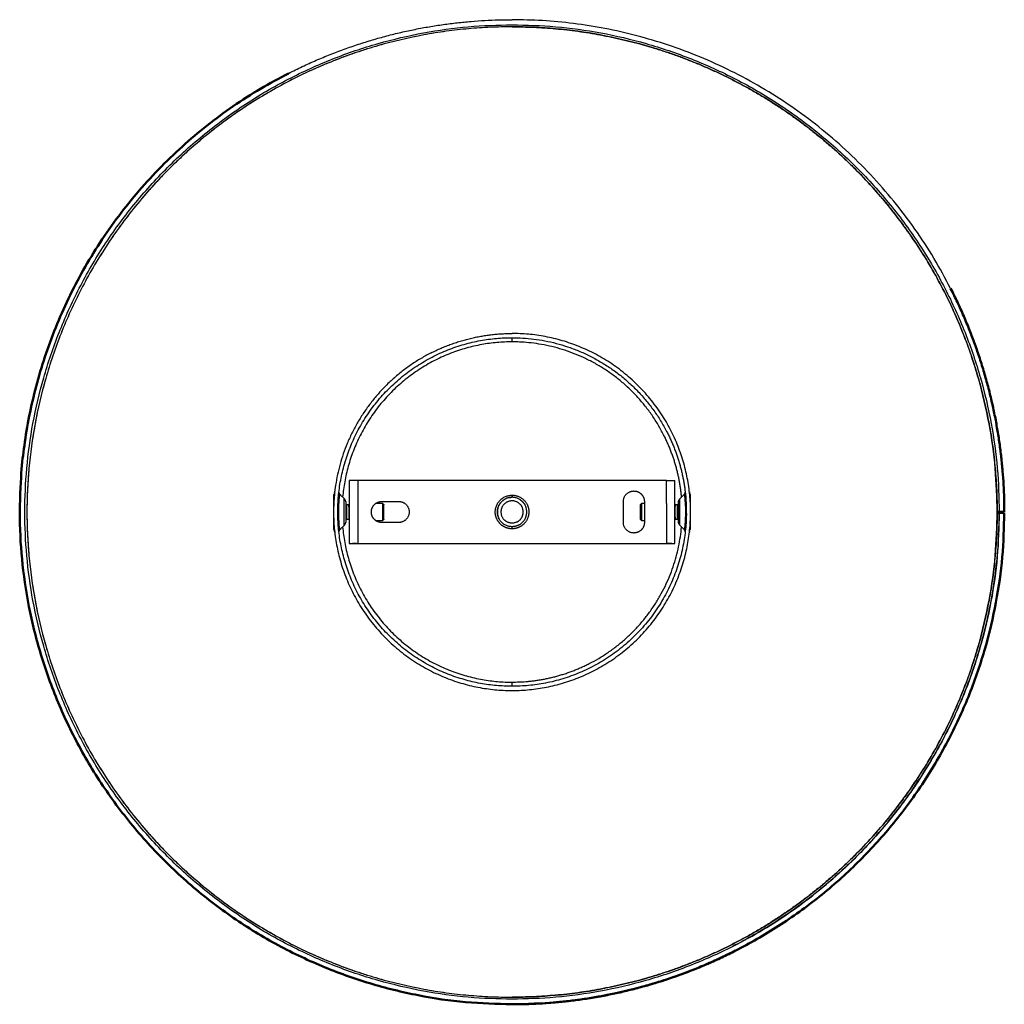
# Model space of a CAD drawing. Header units: millimetres. Extents: x -357 to -122, y 1825 to 2060.
import ezdxf

# ---------------------------------------------------------------- set-up
doc = ezdxf.new("R2010")
doc.units = ezdxf.units.MM
doc.layers.add('Make2D$Visible$Curvas', color=7, linetype='Continuous')
doc.layers.add('Make2D$Visible$CurvasDeSiluetaDeEscena', color=7, linetype='Continuous', lineweight=50)

msp = doc.modelspace()

# ---------------------------------------------------------------- linework, layer by layer
at = {"layer": 'Make2D$Visible$Curvas', "color": 254, "lineweight": -3, "true_color": 0xcad1ee}
for points, weights, degree, knots in [([(-239.52, 1826.41), (-355.52, 1826.41), (-355.52, 1942.41), (-355.52, 2058.41), (-239.52, 2058.41)], [1, 0.707106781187, 1, 0.707106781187, 1], 2, [5.141593, 5.141593, 5.141593, 6.712389, 6.712389, 8.283185, 8.283185, 8.283185]), ([(-124.02, 1942.41), (-124.02, 1826.91), (-239.52, 1826.91), (-355.02, 1826.91), (-355.02, 1942.41), (-355.02, 2057.91), (-239.52, 2057.91), (-124.02, 2057.91), (-124.02, 1942.41)], [1, 0.707106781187, 1, 0.707106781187, 1, 0.707106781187, 1, 0.707106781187, 1], 2, [0, 0, 0, 1.570796, 1.570796, 3.141593, 3.141593, 4.712389, 4.712389, 6.283185, 6.283185, 6.283185]), ([(-239.52, 2057.91), (-261.55, 2057.91), (-282.03, 2049.8), (-304.27, 2040.99), (-321.19, 2024.08), (-338.1, 2007.17), (-346.91, 1984.92), (-355.02, 1964.44), (-355.02, 1942.41), (-355.02, 1920.38), (-346.91, 1899.89), (-338.1, 1877.65), (-321.19, 1860.74), (-304.27, 1843.82), (-282.03, 1835.02), (-261.55, 1826.91), (-239.52, 1826.91)], [1, 0.926776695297, 0.890165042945, 0.853553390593, 0.853553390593, 0.853553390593, 0.890165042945, 0.926776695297, 1, 0.926776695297, 0.890165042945, 0.853553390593, 0.853553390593, 0.853553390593, 0.890165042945, 0.926776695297, 1], 2, [0, 0, 0, 44.061765, 44.061765, 91.903431, 91.903431, 139.745098, 139.745098, 183.806862, 183.806862, 227.868627, 227.868627, 275.710293, 275.710293, 323.55196, 323.55196, 367.613724, 367.613724, 367.613724]), ([(-239.52, 2057.91), (-217.49, 2057.91), (-197, 2049.8), (-174.76, 2040.99), (-157.85, 2024.08), (-140.93, 2007.17), (-132.13, 1984.92), (-124.02, 1964.44), (-124.02, 1942.41), (-124.02, 1920.38), (-132.13, 1899.89), (-140.93, 1877.65), (-157.85, 1860.74), (-174.76, 1843.82), (-197, 1835.02), (-217.49, 1826.91), (-239.52, 1826.91)], [1, 0.926776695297, 0.890165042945, 0.853553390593, 0.853553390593, 0.853553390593, 0.890165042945, 0.926776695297, 1, 0.926776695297, 0.890165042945, 0.853553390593, 0.853553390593, 0.853553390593, 0.890165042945, 0.926776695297, 1], 2, [0, 0, 0, 44.061765, 44.061765, 91.903431, 91.903431, 139.745098, 139.745098, 183.806862, 183.806862, 227.868627, 227.868627, 275.710293, 275.710293, 323.55196, 323.55196, 367.613724, 367.613724, 367.613724]), ([(-258.81, 1980.28), (-282.02, 1968.45), (-282.02, 1942.41), (-282.02, 1899.91), (-239.52, 1899.91), (-197.02, 1899.91), (-197.02, 1942.41), (-197.02, 1984.91), (-239.52, 1984.91)], [0.874965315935, 0.797556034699, 1, 0.707106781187, 1, 0.707106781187, 1, 0.707106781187, 1], 2, [0.485082, 0.485082, 0.485082, 1.570796, 1.570796, 3.141593, 3.141593, 4.712389, 4.712389, 6.283185, 6.283185, 6.283185]), ([(-239.52, 1900.91), (-281.02, 1900.91), (-281.02, 1942.41), (-281.02, 1983.91), (-239.52, 1983.91)], [1, 0.707106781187, 1, 0.707106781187, 1], 2, [5.141593, 5.141593, 5.141593, 6.712389, 6.712389, 8.283185, 8.283185, 8.283185]), ([(-203.43, 1960.8), (-214.7, 1982.91), (-239.52, 1982.91), (-276.6, 1982.91), (-279.86, 1945.97)], [0.874965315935, 0.797556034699, 1, 0.725008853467, 0.966384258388], 2, [-1.085714, -1.085714, -1.085714, 0, 0, 1.474787, 1.474787, 1.474787]), ([(-202.54, 1961.25), (-198.02, 1952.37), (-198.02, 1942.41), (-198.02, 1900.91), (-239.52, 1900.91)], [0.874965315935, 0.909550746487, 1, 0.707106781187, 1], 2, [5.227307, 5.227307, 5.227307, 5.712389, 5.712389, 7.283185, 7.283185, 7.283185]), ([(-282.02, 1946.61), (-282.02, 1946.61), (-282.02, 1942.41), (-282.02, 1938.21), (-282.02, 1938.21)], [1, 0.707106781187, 1, 0.707106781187, 1], 2, [3.141593, 3.141593, 3.141593, 4.712389, 4.712389, 6.283185, 6.283185, 6.283185]), ([(-280.61, 1946.71), (-280.61, 1946.71), (-280.61, 1946.7), (-280.62, 1946.64), (-280.62, 1946.58), (-280.64, 1946.4), (-280.66, 1946.29), (-280.68, 1946.09), (-280.69, 1946.01), (-280.7, 1945.85), (-280.71, 1945.77), (-280.74, 1945.49), (-280.75, 1945.29), (-280.79, 1944.85), (-280.8, 1944.6), (-280.83, 1944.09), (-280.84, 1943.82), (-280.86, 1943.4), (-280.86, 1943.26), (-280.87, 1942.97), (-280.87, 1942.83), (-280.87, 1942.4), (-280.87, 1942.1), (-280.86, 1941.52), (-280.85, 1941.24), (-280.83, 1940.7), (-280.82, 1940.44), (-280.8, 1940.19)], [1, 1, 1.00000000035, 1.00000000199, 1.00000000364, 1.00000000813, 1.0000000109, 1.00000001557, 1.00000001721, 1.00000002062, 1.00000002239, 1.00000002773, 1.00000003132, 1.00000003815, 1.00000004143, 1.00000004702, 1.00000004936, 1.000000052, 1.00000005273, 1.00000005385, 1.00000005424, 1.0000000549, 1.00000005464, 1.00000005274, 1.00000005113, 1.00000004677, 1.00000004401, 1.0000000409], 3, [0.83554124, 0.83554124, 0.83554124, 0.83554124, 0.83619135, 0.83619135, 0.83712887, 0.83712887, 0.83806639, 0.83806639, 0.83853515, 0.83853515, 0.83900391, 0.83900391, 0.83994143, 0.83994143, 0.84087894, 0.84087894, 0.84181646, 0.84181646, 0.84228522, 0.84228522, 0.84275398, 0.84275398, 0.8436915, 0.8436915, 0.84462902, 0.84462902, 0.84556654, 0.84556654, 0.84556654, 0.84556654]), ([(-242.02, 1939.29), (-243.52, 1940.49), (-243.52, 1942.41), (-243.52, 1946.41), (-239.52, 1946.41)], [0.856156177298, 0.834029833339, 1, 0.707106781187, 1], 2, [1.680693, 1.680693, 1.680693, 2.570796, 2.570796, 4.141593, 4.141593, 4.141593]), ([(-237.93, 1939.29), (-236.02, 1940.26), (-236.02, 1942.41), (-236.02, 1945.91), (-239.52, 1945.91)], [0.874965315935, 0.797556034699, 1, 0.707106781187, 1], 2, [4.626675, 4.626675, 4.626675, 5.712389, 5.712389, 7.283185, 7.283185, 7.283185]), ([(-213.02, 1944.91), (-213.02, 1947.41), (-210.52, 1947.41), (-208.99, 1947.41), (-208.29, 1946.04)], [1, 0.707106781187, 1, 0.797556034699, 0.874965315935], 2, [4.141593, 4.141593, 4.141593, 5.712389, 5.712389, 6.798103, 6.798103, 6.798103]), ([(-208.29, 1946.04), (-208.02, 1945.51), (-208.02, 1944.91), (-208.02, 1942.41), (-208.02, 1939.91), (-208.02, 1938.38), (-209.38, 1937.68)], [0.874965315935, 0.909550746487, 1, 1, 1, 0.797556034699, 0.874965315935], 2, [2.65651, 2.65651, 2.65651, 3.141593, 3.141593, 4.141593, 4.141593, 5.227307, 5.227307, 5.227307]), ([(-197.02, 1938.21), (-197.02, 1938.21), (-197.02, 1942.41), (-197.02, 1946.61), (-197.02, 1946.61)], [1, 0.707106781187, 1, 0.707106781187, 1], 2, [4.141593, 4.141593, 4.141593, 5.712389, 5.712389, 7.283185, 7.283185, 7.283185]), ([(-279.46, 1939.26), (-279.46, 1939.26), (-279.46, 1942.41), (-279.46, 1945.56), (-279.46, 1945.56)], [1, 0.707106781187, 1, 0.707106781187, 1], 2, [0, 0, 0, 0.5, 0.5, 1, 1, 1]), ([(-279.03, 1940.16), (-279.03, 1940.16), (-279.03, 1942.41), (-279.03, 1944.66), (-279.03, 1944.66)], [1, 0.707106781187, 1, 0.707106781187, 1], 2, [3.822061, 3.822061, 3.822061, 5.392857, 5.392857, 6.963653, 6.963653, 6.963653]), ([(-278.9, 1944.14), (-278.9, 1944.14), (-278.9, 1942.41), (-278.9, 1940.68), (-278.9, 1940.68)], [1, 0.707106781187, 1, 0.707106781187, 1], 2, [4.141593, 4.141593, 4.141593, 5.712389, 5.712389, 7.283185, 7.283185, 7.283185]), ([(-278.38, 1944.14), (-278.38, 1944.14), (-278.38, 1942.41), (-278.38, 1940.68), (-278.38, 1940.68)], [1, 0.707106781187, 1, 0.707106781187, 1], 2, [0, 0, 0, 1.570796, 1.570796, 3.141593, 3.141593, 3.141593]), ([(-272.75, 1941.27), (-273.02, 1941.81), (-273.02, 1942.41), (-273.02, 1943.94), (-271.65, 1944.64)], [0.874965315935, 0.909550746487, 1, 0.797556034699, 0.874965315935], 2, [5.227307, 5.227307, 5.227307, 5.712389, 5.712389, 6.798103, 6.798103, 6.798103]), ([(-271.65, 1944.64), (-271.12, 1944.91), (-270.52, 1944.91), (-268.52, 1944.91), (-266.52, 1944.91), (-264.02, 1944.91), (-264.02, 1942.41), (-264.02, 1939.91), (-266.52, 1939.91), (-268.52, 1939.91), (-270.52, 1939.91), (-272.05, 1939.91), (-272.75, 1941.27)], [0.874965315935, 0.909550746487, 1, 1, 1, 0.707106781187, 1, 0.707106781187, 1, 1, 1, 0.797556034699, 0.874965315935], 2, [-5.626675, -5.626675, -5.626675, -5.141593, -5.141593, -4.141593, -4.141593, -2.570796, -2.570796, -1, -1, 0, 0, 1.085714, 1.085714, 1.085714]), ([(-270.32, 1940.41), (-270.32, 1940.41), (-270.32, 1942.41), (-270.32, 1944.41), (-270.32, 1944.41)], [1, 0.707106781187, 1, 0.707106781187, 1], 2, [0, 0, 0, 1.570796, 1.570796, 3.141593, 3.141593, 3.141593]), ([(-270.02, 1940.71), (-270.02, 1940.71), (-270.02, 1942.41), (-270.02, 1944.11), (-270.02, 1944.11)], [1, 0.707106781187, 1, 0.707106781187, 1], 2, [0, 0, 0, 1.570796, 1.570796, 3.141593, 3.141593, 3.141593]), ([(-241.11, 1945.53), (-243.02, 1944.55), (-243.02, 1942.41), (-243.02, 1941.57), (-242.64, 1940.82)], [0.874965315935, 0.797556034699, 1, 0.909550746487, 0.874965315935], 2, [1.485082, 1.485082, 1.485082, 2.570796, 2.570796, 3.055879, 3.055879, 3.055879]), ([(-239.52, 1938.91), (-243.02, 1938.91), (-243.02, 1942.41), (-243.02, 1944.55), (-241.11, 1945.53)], [1, 0.707106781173, 1, 0.797556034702, 0.87496531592], 2, [8.141593, 8.141593, 8.141593, 9.712389, 9.712389, 10.798103, 10.798103, 10.798103]), ([(-237.47, 1944.1), (-239.16, 1946.14), (-241.21, 1944.45), (-243.25, 1942.77), (-241.56, 1940.72)], [1, 0.707106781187, 1, 0.707106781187, 1], 2, [0, 0, 0, 1.570796, 1.570796, 3.141593, 3.141593, 3.141593]), ([(-238.31, 1940.05), (-238.06, 1940.18), (-237.83, 1940.37), (-236.19, 1941.72), (-237.16, 1943.61)], [0.92583898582, 0.956441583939, 1, 0.750665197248, 0.92583898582], 2, [4.478784, 4.478784, 4.478784, 4.712389, 4.712389, 6.04958, 6.04958, 6.04958]), ([(-235.95, 1944.23), (-235.52, 1943.37), (-235.52, 1942.41), (-235.52, 1939.96), (-237.7, 1938.85)], [0.874965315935, 0.909550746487, 1, 0.797556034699, 0.874965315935], 2, [1.085714, 1.085714, 1.085714, 1.570796, 1.570796, 2.65651, 2.65651, 2.65651]), ([(-209.02, 1944.11), (-209.02, 1944.11), (-209.02, 1942.41), (-209.02, 1940.71), (-209.02, 1940.71)], [1, 0.707106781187, 1, 0.707106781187, 1], 2, [0, 0, 0, 1.570796, 1.570796, 3.141593, 3.141593, 3.141593]), ([(-208.72, 1944.41), (-208.72, 1944.41), (-208.72, 1942.41), (-208.72, 1940.41), (-208.72, 1940.41)], [1, 0.707106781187, 1, 0.707106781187, 1], 2, [0, 0, 0, 1.570796, 1.570796, 3.141593, 3.141593, 3.141593]), ([(-200.65, 1940.68), (-200.65, 1940.68), (-200.65, 1942.41), (-200.65, 1944.14), (-200.65, 1944.14)], [1, 0.707106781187, 1, 0.707106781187, 1], 2, [0, 0, 0, 1.570796, 1.570796, 3.141593, 3.141593, 3.141593]), ([(-200.13, 1940.68), (-200.13, 1940.68), (-200.13, 1942.41), (-200.13, 1944.14), (-200.13, 1944.14)], [1, 0.707106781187, 1, 0.707106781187, 1], 2, [0, 0, 0, 1.570796, 1.570796, 3.141593, 3.141593, 3.141593]), ([(-200.01, 1944.66), (-200.01, 1944.66), (-200.01, 1942.41), (-200.01, 1940.16), (-200.01, 1940.16)], [1, 0.707106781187, 1, 0.707106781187, 1], 2, [0, 0, 0, 1.570796, 1.570796, 3.141593, 3.141593, 3.141593]), ([(-199.58, 1939.26), (-199.58, 1939.26), (-199.58, 1942.41), (-199.58, 1945.56), (-199.58, 1945.56)], [1, 0.707106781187, 1, 0.707106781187, 1], 2, [0, 0, 0, 1.570796, 1.570796, 3.141593, 3.141593, 3.141593]), ([(-198.43, 1938.11), (-198.43, 1938.11), (-198.43, 1938.12), (-198.42, 1938.18), (-198.41, 1938.24), (-198.39, 1938.42), (-198.38, 1938.53), (-198.36, 1938.73), (-198.35, 1938.81), (-198.33, 1938.97), (-198.32, 1939.05), (-198.3, 1939.33), (-198.28, 1939.53), (-198.25, 1939.97), (-198.23, 1940.22), (-198.2, 1940.73), (-198.19, 1941), (-198.18, 1941.41), (-198.17, 1941.56), (-198.17, 1941.85), (-198.17, 1941.99), (-198.16, 1942.42), (-198.16, 1942.72), (-198.17, 1943.3), (-198.18, 1943.58), (-198.2, 1944.12), (-198.22, 1944.38), (-198.23, 1944.63)], [1, 1, 1.00000000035, 1.00000000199, 1.00000000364, 1.00000000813, 1.0000000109, 1.00000001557, 1.00000001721, 1.00000002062, 1.00000002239, 1.00000002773, 1.00000003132, 1.00000003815, 1.00000004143, 1.00000004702, 1.00000004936, 1.000000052, 1.00000005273, 1.00000005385, 1.00000005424, 1.0000000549, 1.00000005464, 1.00000005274, 1.00000005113, 1.00000004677, 1.00000004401, 1.0000000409], 3, [0.83554124, 0.83554124, 0.83554124, 0.83554124, 0.83619135, 0.83619135, 0.83712887, 0.83712887, 0.83806639, 0.83806639, 0.83853514, 0.83853514, 0.8390039, 0.8390039, 0.83994142, 0.83994142, 0.84087894, 0.84087894, 0.84181646, 0.84181646, 0.84228522, 0.84228522, 0.84275398, 0.84275398, 0.8436915, 0.8436915, 0.84462902, 0.84462902, 0.84556654, 0.84556654, 0.84556654, 0.84556654]), ([(-279.86, 1938.85), (-276.6, 1901.91), (-239.52, 1901.91), (-229.79, 1901.91), (-221.13, 1906.32)], [0.96638464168, 0.725008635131, 1, 0.909550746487, 0.874965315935], 2, [1.666805, 1.666805, 1.666805, 3.141593, 3.141593, 3.626675, 3.626675, 3.626675]), ([(-239.52, 1938.41), (-239.52, 1938.41), (-239.52, 1938.41), (-240.92, 1938.41), (-242.02, 1939.29)], [0.999999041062, 0.99999952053, 1, 0.873076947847, 0.856156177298], 2, [-3.1415952, -3.1415952, -3.1415952, -3.1415927, -3.1415927, -2.4609, -2.4609, -2.4609]), ([(-278.27, 1934.91), (-278.27, 1934.91), (-276.27, 1934.91), (-239.52, 1934.91), (-202.77, 1934.91), (-200.77, 1934.91), (-200.77, 1934.91)], [1, 0.707106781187, 1, 1, 1, 0.707106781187, 1], 2, [7.141593, 7.141593, 7.141593, 8.712389, 8.712389, 9.712389, 9.712389, 11.283185, 11.283185, 11.283185])]:
    msp.add_rational_spline(points, weights, degree=degree, knots=knots, dxfattribs=at)
at = {"layer": 'Make2D$Visible$Curvas', "color": 254, "true_color": 0xcad1ee}
for points, weights in [([(-292.73, 2046.84), (-267.66, 2059.61), (-239.52, 2059.61)], [0.874965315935, 0.909550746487, 1]), ([(-135.09, 1995.62), (-167.7, 2059.61), (-239.52, 2059.61)], [0.874965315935, 0.797556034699, 1]), ([(-135.09, 1995.62), (-122.32, 1970.55), (-122.32, 1942.41)], [0.874965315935, 0.909550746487, 1]), ([(-239.52, 1825.21), (-122.52, 1825.21), (-122.32, 1942.2)], [1, 0.707723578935, 1]), ([(-186.31, 1837.98), (-211.38, 1825.21), (-239.52, 1825.21)], [0.875160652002, 0.909652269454, 1])]:
    msp.add_rational_spline(points, weights, degree=2, dxfattribs=at)
at = {"layer": 'Make2D$Visible$Curvas', "color": 254, "lineweight": -3, "true_color": 0xcad1ee}
for points, weights in [([(-239.52, 2058.41), (-123.52, 2058.41), (-123.52, 1942.41)], [1, 0.707106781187, 1]), ([(-258.81, 1980.28), (-249.72, 1984.91), (-239.52, 1984.91)], [0.874965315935, 0.909550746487, 1]), ([(-239.52, 1982.91), (-239.52, 1983.91), (-239.52, 1983.91)], [1, 0.707106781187, 1]), ([(-239.52, 1983.91), (-214.09, 1983.91), (-202.54, 1961.25)], [1, 0.797556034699, 0.874965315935]), ([(-199.17, 1945.97), (-199.86, 1953.79), (-203.43, 1960.8)], [0.96638464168, 0.902705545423, 0.874965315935]), ([(-276.27, 1949.91), (-278.27, 1949.91), (-278.27, 1949.91)], [1, 0.707106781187, 1]), ([(-202.77, 1949.91), (-200.77, 1949.91), (-200.77, 1949.91)], [1, 0.707106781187, 1]), ([(-239.52, 1945.91), (-240.36, 1945.91), (-241.11, 1945.53)], [1, 0.909550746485, 0.87496531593]), ([(-240.31, 1945.82), (-239.92, 1945.91), (-239.52, 1945.91)], [0.923516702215, 0.954775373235, 1]), ([(-239.52, 1946.41), (-237.07, 1946.41), (-235.95, 1944.23)], [1, 0.797556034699, 0.874965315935]), ([(-279.03, 1944.66), (-279.08, 1945.19), (-279.46, 1945.56)], [1, 0.942676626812, 1]), ([(-279.03, 1944.15), (-278.96, 1944.14), (-278.9, 1944.14)], [0.979718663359, 0.987952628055, 1]), ([(-278.38, 1943.63), (-278.38, 1944.14), (-278.38, 1944.14)], [0.853553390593, 0.853553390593, 1]), ([(-237.75, 1945.43), (-236.86, 1944.91), (-236.4, 1944)], [0.867519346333, 0.836260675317, 0.874965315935]), ([(-237.47, 1944.1), (-237.29, 1943.87), (-237.16, 1943.61)], [1, 0.956441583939, 0.92583898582]), ([(-200.65, 1944.14), (-200.65, 1944.14), (-200.65, 1943.79)], [1, 0.877961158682, 0.857621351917]), ([(-200.13, 1944.14), (-200.07, 1944.14), (-200.01, 1944.15)], [1, 0.987910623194, 0.97966129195]), ([(-199.58, 1945.56), (-199.95, 1945.19), (-200.01, 1944.66)], [1, 0.942676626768, 1]), ([(-200.01, 1944.66), (-200.01, 1944.66), (-200.01, 1944.66)], [0.984314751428, 0.991935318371, 1]), ([(-198.09, 1944.83), (-198.08, 1944.72), (-198.23, 1944.63)], [1, 0.918021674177, 1]), ([(-123.52, 1942.21), (-123.72, 1826.41), (-239.52, 1826.41)], [1, 0.707723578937, 1]), ([(-200.65, 1941.19), (-200.65, 1940.68), (-200.65, 1940.68)], [0.853553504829, 0.853424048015, 1]), ([(-186.85, 1839.05), (-123.64, 1871.26), (-123.52, 1942.21)], [0.875160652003, 0.79807130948, 1]), ([(-280.8, 1940.19), (-280.94, 1940.11), (-280.95, 1940)], [1, 0.923550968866, 0.989687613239]), ([(-279.46, 1939.26), (-279.08, 1939.63), (-279.03, 1940.16)], [1, 0.942676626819, 1]), ([(-278.9, 1940.68), (-278.96, 1940.68), (-279.03, 1940.67)], [1, 0.98797271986, 0.979746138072]), ([(-238.31, 1940.05), (-240.21, 1939.08), (-241.56, 1940.72)], [0.92583898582, 0.750665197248, 1]), ([(-237.93, 1939.29), (-238.68, 1938.91), (-239.52, 1938.91)], [0.874965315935, 0.909540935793, 0.999948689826]), ([(-239.52, 1938.91), (-239.52, 1938.91), (-239.52, 1938.91)], [1, 0.999974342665, 0.999948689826]), ([(-237.7, 1938.85), (-238.56, 1938.41), (-239.52, 1938.41)], [0.874965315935, 0.909550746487, 1]), ([(-221.13, 1906.32), (-201.14, 1916.51), (-199.17, 1938.85)], [0.874965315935, 0.804401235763, 0.96638464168]), ([(-210.52, 1937.41), (-213.02, 1937.41), (-213.02, 1939.91)], [1, 0.707106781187, 1]), ([(-200.01, 1940.67), (-200.07, 1940.68), (-200.13, 1940.68)], [0.979622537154, 0.98788221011, 1]), ([(-200.01, 1940.16), (-199.95, 1939.63), (-199.58, 1939.26)], [1, 0.942676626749, 1]), ([(-209.38, 1937.68), (-209.92, 1937.41), (-210.52, 1937.41)], [0.874965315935, 0.909550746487, 1]), ([(-239.52, 1900.91), (-239.52, 1900.91), (-239.52, 1901.91)], [1, 0.707106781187, 1])]:
    msp.add_rational_spline(points, weights, degree=2, dxfattribs=at)
at = {"layer": 'Make2D$Visible$Curvas', "color": 254, "true_color": 0xcad1ee}
msp.add_rational_spline([(-292.73, 2046.84), (-356.72, 2014.23), (-356.72, 1942.41), (-356.72, 1825.21), (-239.52, 1825.21)], [0.874965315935, 0.797556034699, 1, 0.707106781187, 1], degree=2, knots=[11.90637, 11.90637, 11.90637, 12.992084, 12.992084, 14.56288, 14.56288, 14.56288], dxfattribs=at)
at = {"layer": 'Make2D$Visible$Curvas', "color": 254, "lineweight": -3, "true_color": 0xcad1ee}
for points, degree in [([(-278.27, 1949.91), (-278.27, 1934.91)], 1), ([(-202.77, 1949.91), (-276.27, 1949.91)], 1), ([(-276.27, 1949.91), (-276.27, 1934.91)], 1), ([(-202.77, 1944.41), (-202.77, 1949.91)], 1), ([(-200.77, 1934.91), (-200.77, 1949.91)], 1), ([(-281.81, 1946.61), (-282.02, 1946.61)], 1), ([(-281.76, 1947.09), (-281.73, 1947.4), (-281.75, 1947.21), (-281.81, 1946.57)], 3), ([(-280.75, 1947.12), (-280.75, 1947.09), (-280.75, 1947.05), (-280.75, 1947.01), (-280.74, 1946.97), (-280.74, 1946.94), (-280.72, 1946.9), (-280.71, 1946.87), (-280.69, 1946.83), (-280.68, 1946.8), (-280.65, 1946.77), (-280.63, 1946.74), (-280.61, 1946.71)], 1), ([(-279.46, 1945.56), (-280.61, 1946.71)], 1), ([(-239.52, 1946.41), (-239.52, 1945.91)], 1), ([(-239.52, 1946.41), (-239.52, 1946.41)], 1), ([(-198.43, 1946.71), (-199.58, 1945.56)], 1), ([(-197.29, 1947.23), (-197.29, 1947.23), (-197.29, 1947.19), (-197.28, 1947.09)], 3), ([(-197.29, 1947.23), (-197.29, 1947.23), (-197.26, 1947), (-197.22, 1946.57)], 3), ([(-197.02, 1946.61), (-197.23, 1946.61)], 1), ([(-281.95, 1944.84), (-282.01, 1943.75), (-282.04, 1942.42), (-282, 1941.21)], 3), ([(-281.95, 1944.84), (-281.95, 1944.86), (-281.95, 1944.88), (-281.95, 1944.89)], 3), ([(-278.38, 1944.14), (-278.9, 1944.14)], 1), ([(-278.27, 1944.21), (-278.38, 1944.14)], 1), ([(-270.32, 1944.41), (-272.02, 1944.41)], 1), ([(-270.32, 1944.41), (-270.02, 1944.11)], 1), ([(-213.02, 1939.91), (-213.02, 1942.41), (-213.02, 1944.91)], 2), ([(-208.72, 1944.41), (-209.02, 1944.11)], 1), ([(-208.02, 1944.41), (-208.72, 1944.41)], 1), ([(-202.77, 1944.41), (-202.77, 1934.91)], 1), ([(-200.65, 1944.14), (-200.77, 1944.21)], 1), ([(-200.13, 1944.14), (-200.65, 1944.14)], 1), ([(-280.61, 1938.11), (-279.46, 1939.26)], 1), ([(-278.9, 1940.68), (-278.38, 1940.68)], 1), ([(-278.38, 1940.68), (-278.27, 1940.61)], 1), ([(-272.02, 1940.41), (-270.32, 1940.41)], 1), ([(-270.02, 1940.71), (-270.32, 1940.41)], 1), ([(-239.52, 1938.41), (-239.52, 1938.91)], 1), ([(-209.02, 1940.71), (-208.72, 1940.41)], 1), ([(-208.72, 1940.41), (-208.02, 1940.41)], 1), ([(-200.77, 1940.61), (-200.65, 1940.68)], 1), ([(-200.65, 1940.68), (-200.13, 1940.68)], 1), ([(-199.58, 1939.26), (-198.43, 1938.11)], 1), ([(-282.02, 1938.21), (-281.81, 1938.21)], 1), ([(-281.74, 1937.59), (-281.74, 1937.59), (-281.74, 1937.58), (-281.74, 1937.58)], 3), ([(-198.29, 1937.7), (-198.28, 1937.73), (-198.28, 1937.77), (-198.29, 1937.81), (-198.29, 1937.84), (-198.3, 1937.88), (-198.31, 1937.92), (-198.32, 1937.95), (-198.34, 1937.99), (-198.36, 1938.02), (-198.38, 1938.05), (-198.4, 1938.08), (-198.43, 1938.11)], 1), ([(-197.23, 1938.21), (-197.02, 1938.21)], 1)]:
    msp.add_open_spline(points, degree=degree, dxfattribs=at)
for points, degree, knots in [([(-280.61, 1946.71), (-280.61, 1946.71), (-280.71, 1945.98), (-280.84, 1944.02), (-280.87, 1943.24), (-280.87, 1941.64), (-280.84, 1940.86), (-280.8, 1940.19), (-280.72, 1938.86), (-280.61, 1938.11), (-280.61, 1938.11)], 3, [2, 2, 2, 2, 2.493824, 2.493824, 2.746753, 2.746753, 3, 3, 3, 4, 4, 4, 4]), ([(-198.43, 1946.71), (-198.4, 1946.74), (-198.38, 1946.77), (-198.36, 1946.8), (-198.34, 1946.83), (-198.32, 1946.87), (-198.31, 1946.9), (-198.3, 1946.94), (-198.29, 1946.97), (-198.29, 1947.01), (-198.28, 1947.05), (-198.28, 1947.09), (-198.29, 1947.12)], 1, [0.000917, 0.000917, 1, 2, 3, 4, 5, 6, 7, 8, 9, 10, 11, 12, 12]), ([(-198.23, 1944.63), (-198.28, 1945.28), (-198.33, 1945.81), (-198.4, 1946.51), (-198.43, 1946.69), (-198.43, 1946.71)], 3, [2.6460344, 2.6460344, 2.6460344, 2.6460344, 3.1460344, 3.1460344, 3.6166321, 3.6166321, 3.6166321, 3.6166321]), ([(-198.43, 1938.11), (-198.43, 1938.11), (-198.32, 1938.84), (-198.19, 1940.8), (-198.17, 1941.58), (-198.16, 1943.18), (-198.19, 1943.96), (-198.23, 1944.63), (-198.32, 1945.96), (-198.43, 1946.71), (-198.43, 1946.71)], 3, [2, 2, 2, 2, 2.493824, 2.493824, 2.746753, 2.746753, 3, 3, 3, 4, 4, 4, 4]), ([(-282, 1943.62), (-282, 1943.62), (-282, 1943.62), (-282.04, 1942.38), (-282.01, 1941.03), (-281.95, 1939.93)], 3, [0.749986, 0.749986, 0.749986, 0.749986, 0.75, 0.75, 1, 1, 1, 1]), ([(-197.03, 1941.2), (-197, 1942.44), (-197.03, 1943.79), (-197.09, 1944.89), (-197.09, 1944.89), (-197.09, 1944.89), (-197.09, 1944.89)], 3, [0.75, 0.75, 0.75, 0.75, 1, 1, 1, 1.0000216, 1.0000216, 1.0000216, 1.0000216]), ([(-197.02, 1942.45), (-197.02, 1942.84), (-197.02, 1943.23), (-197.03, 1943.61), (-197.03, 1943.61), (-197.03, 1943.61)], 3, [3.80409066, 3.80409066, 3.80409066, 3.80409066, 3.88103414, 3.88103414, 3.88103496, 3.88103496, 3.88103496, 3.88103496]), ([(-280.8, 1940.19), (-280.76, 1939.54), (-280.71, 1939.01), (-280.63, 1938.31), (-280.61, 1938.13), (-280.61, 1938.11)], 3, [2.6460344, 2.6460344, 2.6460344, 2.6460344, 3.1460344, 3.1460344, 3.6166321, 3.6166321, 3.6166321, 3.6166321]), ([(-281.74, 1937.59), (-281.75, 1937.59), (-281.77, 1937.82), (-281.81, 1938.25), (-281.81, 1938.25), (-281.81, 1938.25)], 3, [1.3289118, 1.3289118, 1.3289118, 1.3289118, 1.5, 1.5, 1.5000247, 1.5000247, 1.5000247, 1.5000247]), ([(-281.74, 1937.58), (-281.74, 1937.58), (-281.75, 1937.63), (-281.76, 1937.73), (-281.76, 1937.73), (-281.76, 1937.73)], 3, [4.30219126, 4.30219126, 4.30219126, 4.30219126, 4.38103414, 4.38103414, 4.38123365, 4.38123365, 4.38123365, 4.38123365]), ([(-280.61, 1938.11), (-280.63, 1938.08), (-280.65, 1938.05), (-280.68, 1938.02), (-280.69, 1937.99), (-280.71, 1937.95), (-280.72, 1937.92), (-280.74, 1937.88), (-280.74, 1937.84), (-280.75, 1937.81), (-280.75, 1937.77), (-280.75, 1937.73), (-280.75, 1937.7)], 1, [0.000917, 0.000917, 1, 2, 3, 4, 5, 6, 7, 8, 9, 10, 11, 11.997986, 11.997986]), ([(-197.28, 1937.73), (-197.28, 1937.73), (-197.28, 1937.73), (-197.31, 1937.42), (-197.28, 1937.61), (-197.22, 1938.25), (-197.22, 1938.25), (-197.22, 1938.25)], 3, [0.2499964, 0.2499964, 0.2499964, 0.2499964, 0.25, 0.25, 0.5, 0.5, 0.5000473, 0.5000473, 0.5000473, 0.5000473])]:
    msp.add_open_spline(points, degree=degree, knots=knots, dxfattribs=at)
at = {"layer": 'Make2D$Visible$Curvas', "color": 254, "true_color": 0xcad1ee}
for points in [[(-124.02, 1942.41), (-123.52, 1942.41)], [(-123.52, 1942.21), (-124.02, 1942.21)], [(-123.52, 1942.41), (-122.32, 1942.41)], [(-122.32, 1942.2), (-123.52, 1942.21)]]:
    msp.add_open_spline(points, degree=1, dxfattribs=at)
at = {"layer": 'Make2D$Visible$CurvasDeSiluetaDeEscena', "color": 254, "true_color": 0xcad1ee}
msp.add_rational_spline([(-292.73, 2046.84), (-356.72, 2014.23), (-356.72, 1942.41), (-356.72, 1825.21), (-239.52, 1825.21)], [0.874965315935, 0.797556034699, 1, 0.707106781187, 1], degree=2, knots=[11.90637, 11.90637, 11.90637, 12.992084, 12.992084, 14.56288, 14.56288, 14.56288], dxfattribs=at)
for points, weights in [([(-135.09, 1995.62), (-122.32, 1970.55), (-122.32, 1942.41)], [0.874965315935, 0.909550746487, 1]), ([(-239.52, 1825.21), (-122.52, 1825.21), (-122.32, 1942.2)], [1, 0.707723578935, 1]), ([(-186.31, 1837.98), (-211.38, 1825.21), (-239.52, 1825.21)], [0.875160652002, 0.909652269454, 1])]:
    msp.add_rational_spline(points, weights, degree=2, dxfattribs=at)
for points in [[(-124.02, 1942.41), (-123.52, 1942.41)], [(-123.52, 1942.21), (-124.02, 1942.21)], [(-123.52, 1942.41), (-122.32, 1942.41)], [(-122.32, 1942.2), (-123.52, 1942.21)]]:
    msp.add_open_spline(points, degree=1, dxfattribs=at)

doc.saveas('drawing.dxf')
